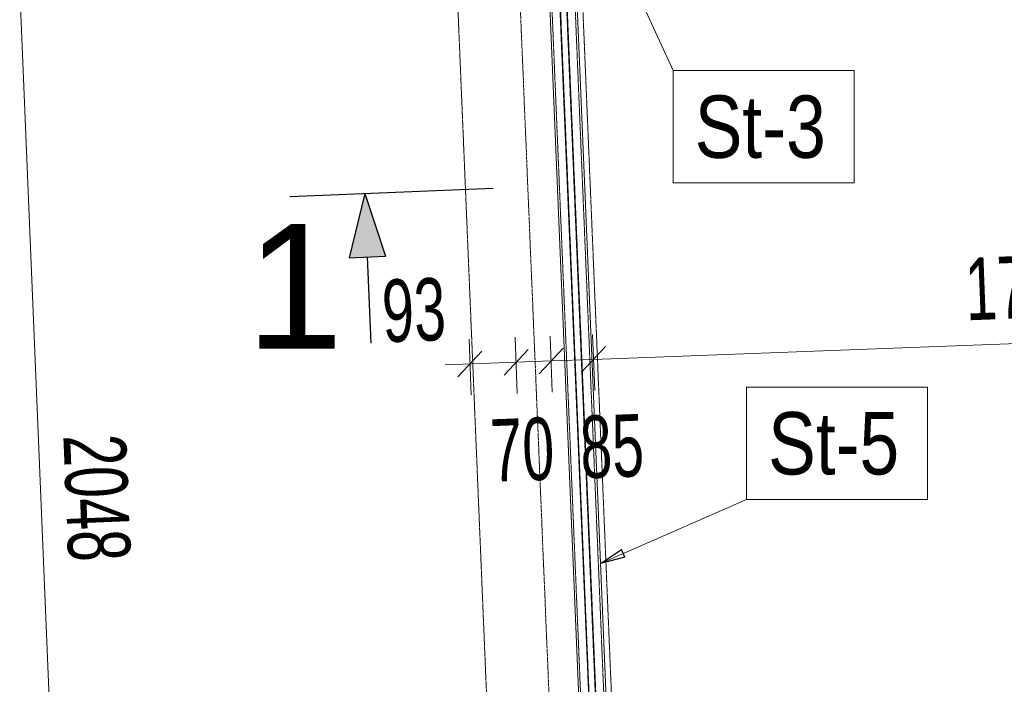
# Model space of a CAD drawing. Header units: millimetres. Extents: x -15129 to 9171, y -18789 to 5877.
# Tile 75 of 256: x -12656 to -10684, y -11045 to -9713. Entities that reach past the tile are written whole.
import ezdxf

# ---------------------------------------------------------------- set-up
doc = ezdxf.new("R2010")
doc.units = ezdxf.units.MM
doc.linetypes.add('ACAD_ISO02W100', pattern=[15, 12, -3])
doc.linetypes.add('ACAD_ISO04W100', pattern=[30, 24, -3, 0, -3])
for name, color, linetype in [('AS_Belki', 145, 'Continuous'), ('AS_DIM_ON', 7, 'Continuous'), ('AS_Sciany betonowe', 252, 'Continuous'), ('AS_Siatki', 72, 'Continuous')]:
    doc.layers.add(name, color=color, linetype=linetype)
doc.styles.add('Arial Narrow', font='ARIALN.TTF', dxfattribs={"height": 5})
doc.styles.add('CutSymbolUp', font='arial.ttf', dxfattribs={"height": 5})
doc.styles.add('ROMANS', font='ARIALN.TTF', dxfattribs={"width": 0.8})

# ---------------------------------------------------------------- blocks, each defined once
blk = doc.blocks.new('sectionup')
blk.add_hatch(color=256).paths.add_polyline_path([(-2.545, 0.728), (-2.545, -0.728), (0, 0)])
at = {"color": 7, "linetype": 'Continuous'}
for p, q in [((0, 3), (0, -5.151)), ((-6, 0), (-2.545, 0))]:
    blk.add_line(p, q, dxfattribs=at)
for p, q in [((0, 0), (-2.545, 0.728)), ((-2.545, 0.728), (-2.545, -0.728)), ((0, 0), (-2.545, -0.728))]:
    blk.add_line(p, q)

msp = doc.modelspace()

# ---------------------------------------------------------------- linework, layer by layer
at = {"color": 7, "lineweight": 13}
for p, q in [((-11553.1, -9366.4), (-11347.7, -9815)), ((-11493.2, -10802.7), (-11200.7, -10674.4))]:
    msp.add_line(p, q, dxfattribs=at)
at = {"color": 0, "linetype": 'ByBlock', "lineweight": -2}
for p, q in [((-11493.2, -10802.7), (-11450.8, -10775)), ((-11444.1, -10790.3), (-11450.8, -10775)), ((-11444.1, -10790.3), (-11493.2, -10802.7))]:
    msp.add_line(p, q, dxfattribs=at)
at = {"color": 7, "lineweight": 13}
for points in [[(-11347.7, -10040), (-10985.1, -10040), (-10985.1, -9815), (-11347.7, -9815), (-11347.7, -10040)], [(-11200.7, -10674.4), (-10838.1, -10674.4), (-10838.1, -10449.4), (-11200.7, -10449.4), (-11200.7, -10674.4)]]:
    msp.add_lwpolyline(points, dxfattribs=at)
at = {"layer": 'AS_Belki', "color": 84, "linetype": 'ACAD_ISO02W100', "lineweight": 13, "ltscale": 0.25}
for p, q in [((-11463.5, -11613.5), (-11545.6, -9644.3)), ((-11592, -9646.3), (-11509.9, -11615.5)), ((-11492.9, -11614.8), (-11575, -9645.6)), ((-11480.5, -11614.3), (-11562.6, -9645.1)), ((-11479.4, -11614.2), (-11561.5, -9645))]:
    msp.add_line(p, q, dxfattribs=at)
at = {"layer": 'AS_Belki', "color": 145, "linetype": 'Continuous', "lineweight": 13, "ltscale": 0.25}
for p, q in [((-11459.4, -11613.4), (-11541.5, -9644.2)), ((-11595.7, -9656.4), (-11514.5, -11602.4)), ((-11494, -11614.8), (-11576.1, -9645.6))]:
    msp.add_line(p, q, dxfattribs=at)
at = {"layer": 'AS_DIM_ON', "color": 7, "lineweight": 13}
for p, q in [((-12571.1, -11698.3), (-12656.4, -9651.7)), ((-11506.9, -10393.8), (-9748.2, -10327.7)), ((-11752.1, -10465.5), (-11756.3, -10353.1)), ((-11659.6, -10462.1), (-11663.8, -10349.6)), ((-11589.7, -10459.4), (-11593.9, -10347)), ((-11504.6, -10456.2), (-11508.8, -10343.8)), ((-11592, -10397), (-11506.9, -10393.8)), ((-11804.4, -10405), (-11661.9, -10399.6)), ((-11661.9, -10399.6), (-11592, -10397))]:
    msp.add_line(p, q, dxfattribs=at)
at = {"layer": 'AS_DIM_ON', "linetype": 'ByBlock', "lineweight": -2}
for p, q in [((-11686, -10425.5), (-11637.9, -10373.7)), ((-11637.9, -10373.7), (-11686, -10425.5)), ((-11616.1, -10422.9), (-11568, -10371.1)), ((-11568, -10371.1), (-11616.1, -10422.9)), ((-11531, -10419.7), (-11482.9, -10367.9)), ((-11482.9, -10367.9), (-11531, -10419.7)), ((-11730.4, -10377.2), (-11778.5, -10429))]:
    msp.add_line(p, q, dxfattribs=at)
at = {"layer": 'AS_Sciany betonowe', "color": 145, "linetype": 'ACAD_ISO02W100', "lineweight": 13, "ltscale": 0.25}
for p, q in [((-12131.5, -1228.6), (-11477.9, -16899.7)), ((-11447.7, -11624.9), (-11530.3, -9643.7))]:
    msp.add_line(p, q, dxfattribs=at)
at = {"layer": 'AS_Siatki', "color": 20, "linetype": 'ACAD_ISO04W100', "lineweight": 13, "ltscale": 0.25}
msp.add_line((-11347.6, -17024.7), (-12017.1, -973.9), dxfattribs=at)

# ---------------------------------------------------------------- block references
at = {"layer": 'AS_DIM_ON', "extrusion": (0, 0, -1), "xscale": -50, "yscale": 50, "zscale": 50, "rotation": 267.6116634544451}
msp.add_blockref('sectionup', (11965.1, -10061.4, -39220), dxfattribs=at)

# ---------------------------------------------------------------- texts
at = {"color": 7, "lineweight": 13, "style": 'Arial Narrow'}
for s, p in [('St-3', (-11304.2, -9990)), ('St-5', (-11157.2, -10624.4))]:
    msp.add_text(s, height=125, dxfattribs=at).set_placement(p)
at = {"layer": 'AS_DIM_ON', "color": 96, "lineweight": 13, "style": 'CutSymbolUp'}
msp.add_text('1', height=250, dxfattribs=at).set_placement((-12202.9, -10372.3))
at = {"layer": 'AS_DIM_ON', "color": 7, "lineweight": 13, "style": 'ROMANS', "width": 0.8}
for s, rotation, p in [('1760', 2.1524, (-10760.1, -10315.7)), ('93', 2.1524, (-11928.1, -10359.6)), ('70', 2.1524, (-11710.9, -10639.1)), ('85', 2.1524, (-11531.3, -10632.4)), ('2048', 272.3883, (-12569.1, -10546.6))]:
    msp.add_text(s, height=125, rotation=rotation, dxfattribs=at).set_placement(p)

doc.saveas('drawing.dxf')
